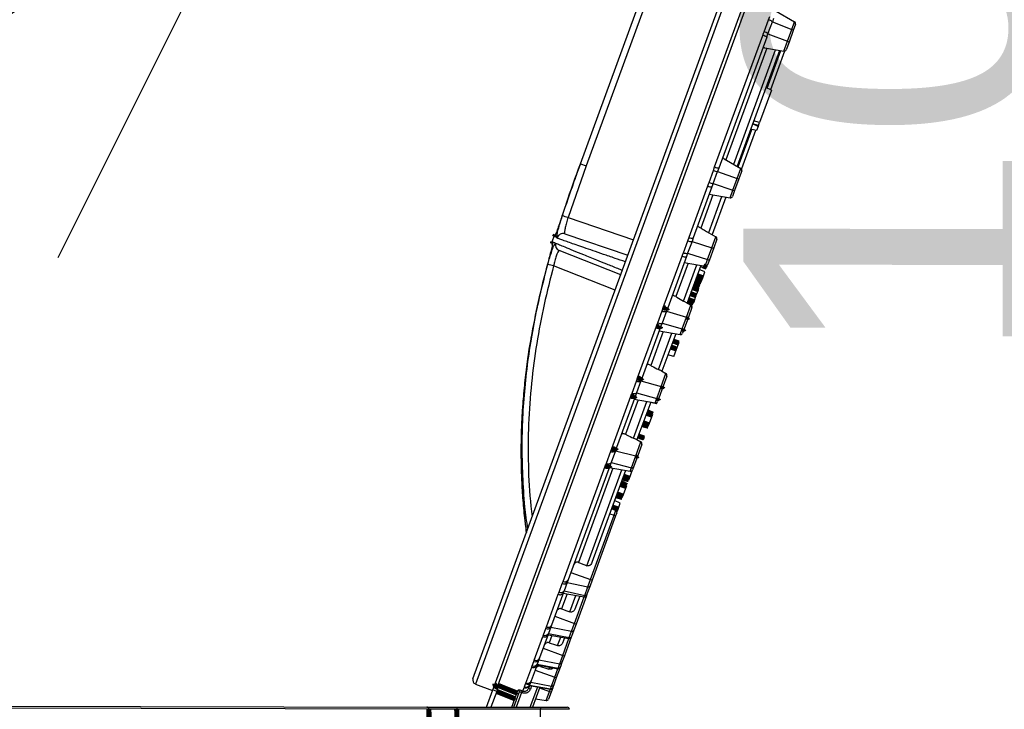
# Model space of a CAD drawing. Extents: x 0 to 361260, y 0 to 4201817.
# Tile 28 of 256: x 360337.9 to 360350.26, y 4194682.79 to 4194691.44. Entities that reach past the tile are written whole.
import ezdxf

# ---------------------------------------------------------------- set-up
doc = ezdxf.new("R2010")
doc.units = 0
doc.header["$LTSCALE"] = 0.5
doc.header["$MEASUREMENT"] = 0
doc.header["$PDMODE"] = 32
doc.header["$PDSIZE"] = 0.3
for name, pattern in [('K5LT32772', [0]), ('K5LT32773', [0]), ('K5LT_THIN', [0])]:
    doc.linetypes.add(name, pattern=pattern)
doc.layers.add('FORMAT', color=7, linetype='Continuous')
doc.layers.add("navro'z", color=7, linetype='Continuous')
doc.layers.add('СТРЕЧКА', color=5, linetype='Continuous', true_color=0x0000ff)
doc.styles.add('KDIMTEXTSTYLE', font='GOST_AU.SHX', dxfattribs={"width": 0.96, "oblique": 15, "height": 5})
doc.styles.add('style1', font='arial.ttf', dxfattribs={"height": 2.5})
doc.dimstyles.new('KDIMSTYLE (1.00)', dxfattribs={"dimtxt": 5, "dimasz": 1, "dimexe": 2, "dimexo": 0, "dimgap": 1, "dimtad": 1, "dimtxsty": 'KDIMTEXTSTYLE', "dimsah": 1, "dimcen": 0, "dimdle": 1, "dimadec": 0, "dimazin": 0, "dimtfac": 0.667, "dimtmove": 0, "dimatfit": 3, "dimfxl": 1, "dimtvp": 1, "dimtolj": 1, "dimtzin": 0, "dimarcsym": 0})

# ---------------------------------------------------------------- blocks, each defined once
blk = doc.blocks.new('KDIMARROW_01')
blk.add_hatch(color=0).paths.add_polyline_path([(-5, -0.658), (0, 0), (-5, 0.658), (-4.5, 0)])
at = {"color": 0, "linetype": 'K5LT_THIN', "lineweight": 18}
for p, q in [((-4.5, 0), (-5, 0.658)), ((-5, 0.658), (0, 0)), ((0, 0), (-5, -0.658)), ((-5, -0.658), (-4.5, 0))]:
    blk.add_line(p, q, dxfattribs=at)
at = {"layer": 'СТРЕЧКА', "color": 0, "linetype": 'K5LT_THIN', "lineweight": 18}
blk.add_line((0, 0), (-1, 0), dxfattribs=at)
blk = doc.blocks.new('*D476')
at = {"layer": 'Defpoints', "color": 0, "lineweight": 106, "transparency": 16777216}
for p in [(360349.121, 4194698.139), (360340.534, 4194692.788), (360327.058, 4194682.828), (360343.504, 4194682.797), (360343.504, 4194682.797)]:
    blk.add_point(p, dxfattribs=at)
at = {"layer": 'FORMAT', "color": 0, "lineweight": -2, "transparency": 16777216}
blk.add_arc((360343.504, 4194682.797), 10.423, 75.3923, 174.3938, dxfattribs=at)
for p, rotation in [((360347.087, 4194692.585), 342.6426751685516), ((360333.081, 4194682.817), 267.1434456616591)]:
    blk.add_blockref('KDIMARROW_01', p, dxfattribs=dict(at, rotation=rotation))
at = {"layer": 'FORMAT', "color": 7, "transparency": 16777216, "insert": (360335.969, 4194693.602), "char_height": 5, "attachment_point": 5, "rotation": 34.8931, "style": 'KDIMTEXTSTYLE'}
blk.add_mtext('\\A1;\\H3.5;\\W0.665;\\Q0;110°', dxfattribs=at)

msp = doc.modelspace()

# ---------------------------------------------------------------- linework, layer by layer
at = {"color": 7, "linetype": 'K5LT32772', "lineweight": 25, "transparency": 33554687}
for p, q in [((360343.589, 4194683.178), (360349.055, 4194698.108)), ((360343.872, 4194683.126), (360349.34, 4194698.061)), ((360344.938, 4194689.637), (360345.915, 4194692.305)), ((360345.986, 4194692.279), (360345.009, 4194689.611)), ((360347.299, 4194691.442), (360347.315, 4194691.486)), ((360347.396, 4194691.552), (360347.626, 4194691.418)), ((360347.244, 4194691.292), (360347.299, 4194691.442)), ((360347.292, 4194691.269), (360347.347, 4194691.418)), ((360347.363, 4194691.461), (360347.347, 4194691.418)), ((360347.347, 4194691.418), (360347.591, 4194691.322)), ((360347.591, 4194691.322), (360347.626, 4194691.418)), ((360347.638, 4194691.387), (360347.61, 4194691.311)), ((360346.623, 4194689.597), (360347.228, 4194691.248)), ((360347.276, 4194691.224), (360347.292, 4194691.269)), ((360347.292, 4194691.269), (360347.537, 4194691.174)), ((360347.537, 4194691.174), (360347.591, 4194691.322)), ((360347.61, 4194691.311), (360347.556, 4194691.164)), ((360347.276, 4194691.224), (360346.675, 4194689.584)), ((360347.491, 4194691.049), (360347.537, 4194691.174)), ((360347.556, 4194691.164), (360347.52, 4194691.066)), ((360347.276, 4194691.088), (360346.764, 4194689.688)), ((360346.862, 4194689.631), (360347.388, 4194691.068)), ((360347.435, 4194691.059), (360346.904, 4194689.607)), ((360347.253, 4194691.092), (360347.491, 4194691.049)), ((360347.5, 4194691.049), (360347.323, 4194690.566)), ((360347.335, 4194690.56), (360347.186, 4194690.154)), ((360347.335, 4194690.56), (360347.264, 4194690.593)), ((360347.173, 4194690.119), (360347.098, 4194690.14)), ((360347.173, 4194690.119), (360347.098, 4194690.14)), ((360347.168, 4194690.105), (360347.098, 4194690.138)), ((360347.186, 4194690.154), (360347.111, 4194690.174)), ((360347.173, 4194690.119), (360347.186, 4194690.154)), ((360347.137, 4194690.056), (360346.96, 4194689.573)), ((360347.149, 4194690.053), (360347.074, 4194690.073)), ((360347.168, 4194690.105), (360347.149, 4194690.053)), ((360347.161, 4194690.124), (360347.156, 4194690.11)), ((360347.172, 4194690.115), (360347.168, 4194690.105)), ((360344.938, 4194689.637), (360344.903, 4194689.542)), ((360344.938, 4194689.637), (360345.009, 4194689.611)), ((360346.743, 4194689.7), (360346.953, 4194689.579)), ((360345.009, 4194689.611), (360344.783, 4194688.962)), ((360346.553, 4194689.403), (360346.608, 4194689.552)), ((360346.605, 4194689.39), (360346.659, 4194689.539)), ((360346.608, 4194689.552), (360346.623, 4194689.597)), ((360346.675, 4194689.584), (360346.659, 4194689.539)), ((360346.659, 4194689.539), (360346.907, 4194689.454)), ((360346.907, 4194689.454), (360346.953, 4194689.579)), ((360346.964, 4194689.547), (360346.928, 4194689.449)), ((360346.605, 4194689.39), (360346.589, 4194689.347)), ((360346.605, 4194689.39), (360346.853, 4194689.306)), ((360346.853, 4194689.306), (360346.907, 4194689.454)), ((360346.928, 4194689.449), (360346.874, 4194689.302)), ((360346.301, 4194688.716), (360346.536, 4194689.359)), ((360346.589, 4194689.347), (360346.355, 4194688.708)), ((360346.818, 4194689.209), (360346.853, 4194689.306)), ((360346.874, 4194689.302), (360346.846, 4194689.226)), ((360346.602, 4194689.248), (360346.45, 4194688.831)), ((360346.548, 4194688.774), (360346.715, 4194689.228)), ((360346.555, 4194689.256), (360346.818, 4194689.209)), ((360346.762, 4194689.219), (360346.59, 4194688.75)), ((360346.521, 4194688.789), (360346.639, 4194688.721)), ((360344.604, 4194688.725), (360344.583, 4194688.667)), ((360344.62, 4194688.737), (360344.621, 4194688.737)), ((360344.743, 4194688.757), (360345.534, 4194688.491)), ((360346.231, 4194688.522), (360346.285, 4194688.672)), ((360346.339, 4194688.664), (360346.284, 4194688.515)), ((360346.285, 4194688.672), (360346.301, 4194688.716)), ((360346.355, 4194688.708), (360346.339, 4194688.664)), ((360346.339, 4194688.664), (360346.588, 4194688.584)), ((360346.588, 4194688.584), (360346.639, 4194688.721)), ((360346.65, 4194688.69), (360346.611, 4194688.582)), ((360345.444, 4194688.245), (360344.673, 4194688.551)), ((360346.534, 4194688.436), (360346.588, 4194688.584)), ((360346.611, 4194688.582), (360346.557, 4194688.434)), ((360345.978, 4194687.834), (360346.214, 4194688.48)), ((360346.269, 4194688.474), (360346.034, 4194687.832)), ((360346.242, 4194688.399), (360346.504, 4194688.352)), ((360346.284, 4194688.515), (360346.269, 4194688.474)), ((360346.284, 4194688.515), (360346.534, 4194688.436)), ((360346.504, 4194688.352), (360346.534, 4194688.436)), ((360346.557, 4194688.434), (360346.532, 4194688.369)), ((360346.289, 4194688.39), (360346.135, 4194687.971)), ((360346.234, 4194687.916), (360346.401, 4194688.37)), ((360346.448, 4194688.362), (360346.276, 4194687.892)), ((360346.5, 4194688.281), (360346.43, 4194688.313)), ((360346.516, 4194688.323), (360346.441, 4194688.343)), ((360346.473, 4194688.207), (360346.5, 4194688.281)), ((360346.516, 4194688.323), (360346.522, 4194688.341)), ((360346.522, 4194688.341), (360346.527, 4194688.354)), ((360346.527, 4194688.354), (360346.523, 4194688.356)), ((360346.527, 4194688.354), (360346.532, 4194688.369)), ((360346.451, 4194688.147), (360346.473, 4194688.207)), ((360346.396, 4194687.996), (360346.326, 4194688.029)), ((360346.396, 4194687.996), (360346.419, 4194688.057)), ((360346.419, 4194688.057), (360346.423, 4194688.071)), ((360346.445, 4194688.13), (360346.451, 4194688.147)), ((360346.258, 4194687.903), (360346.234, 4194687.916)), ((360346.258, 4194687.903), (360346.325, 4194687.864)), ((360346.384, 4194687.964), (360346.31, 4194687.985)), ((360346.357, 4194687.89), (360346.364, 4194687.907)), ((360346.364, 4194687.907), (360346.384, 4194687.964)), ((360346.384, 4194687.964), (360346.391, 4194687.982)), ((360346.391, 4194687.982), (360346.396, 4194687.996)), ((360345.908, 4194687.642), (360345.963, 4194687.792)), ((360345.963, 4194687.792), (360345.978, 4194687.834)), ((360346.018, 4194687.788), (360345.964, 4194687.639)), ((360346.034, 4194687.832), (360346.018, 4194687.788)), ((360346.018, 4194687.788), (360346.27, 4194687.713)), ((360346.27, 4194687.713), (360346.325, 4194687.864)), ((360346.336, 4194687.833), (360346.293, 4194687.714)), ((360346.342, 4194687.847), (360346.336, 4194687.85)), ((360346.338, 4194687.837), (360346.342, 4194687.847)), ((360346.216, 4194687.565), (360346.27, 4194687.713)), ((360346.293, 4194687.714), (360346.239, 4194687.567)), ((360345.655, 4194686.951), (360345.893, 4194687.601)), ((360345.949, 4194687.601), (360345.713, 4194686.955)), ((360345.975, 4194687.533), (360345.82, 4194687.109)), ((360345.928, 4194687.541), (360346.19, 4194687.495)), ((360345.964, 4194687.639), (360345.949, 4194687.601)), ((360345.964, 4194687.639), (360346.216, 4194687.565)), ((360346.19, 4194687.495), (360346.216, 4194687.565)), ((360346.239, 4194687.567), (360346.219, 4194687.511)), ((360345.92, 4194687.056), (360346.087, 4194687.513)), ((360346.134, 4194687.505), (360345.962, 4194687.035)), ((360346.178, 4194687.401), (360346.108, 4194687.434)), ((360346.112, 4194687.22), (360346.146, 4194687.313)), ((360346.146, 4194687.313), (360346.173, 4194687.388)), ((360346.173, 4194687.388), (360346.178, 4194687.401)), ((360346.112, 4194687.22), (360346.037, 4194687.24)), ((360345.956, 4194687.039), (360346.011, 4194687.007)), ((360345.641, 4194686.911), (360345.655, 4194686.951)), ((360345.713, 4194686.955), (360345.698, 4194686.913)), ((360345.951, 4194686.843), (360346.011, 4194687.007)), ((360346.022, 4194686.975), (360345.975, 4194686.847)), ((360345.586, 4194686.762), (360345.641, 4194686.911)), ((360345.698, 4194686.913), (360345.643, 4194686.764)), ((360345.698, 4194686.913), (360345.951, 4194686.843)), ((360345.897, 4194686.695), (360345.951, 4194686.843)), ((360345.975, 4194686.847), (360345.921, 4194686.699)), ((360345.331, 4194686.068), (360345.571, 4194686.723)), ((360345.63, 4194686.728), (360345.392, 4194686.077)), ((360345.661, 4194686.676), (360345.503, 4194686.244)), ((360345.614, 4194686.684), (360345.876, 4194686.637)), ((360345.643, 4194686.764), (360345.63, 4194686.728)), ((360345.643, 4194686.764), (360345.897, 4194686.695)), ((360345.876, 4194686.637), (360345.897, 4194686.695)), ((360345.921, 4194686.699), (360345.905, 4194686.654)), ((360345.604, 4194686.194), (360345.773, 4194686.656)), ((360345.82, 4194686.647), (360345.648, 4194686.178)), ((360345.894, 4194686.625), (360345.819, 4194686.645)), ((360345.894, 4194686.625), (360345.901, 4194686.643)), ((360345.901, 4194686.643), (360345.898, 4194686.644)), ((360345.901, 4194686.643), (360345.906, 4194686.656)), ((360345.798, 4194686.362), (360345.842, 4194686.482)), ((360345.842, 4194686.482), (360345.846, 4194686.495)), ((360345.792, 4194686.345), (360345.798, 4194686.362)), ((360345.647, 4194686.179), (360345.697, 4194686.149)), ((360345.731, 4194686.179), (360345.656, 4194686.199)), ((360345.742, 4194686.21), (360345.672, 4194686.243)), ((360345.731, 4194686.179), (360345.737, 4194686.196)), ((360345.737, 4194686.196), (360345.742, 4194686.21)), ((360345.318, 4194686.031), (360345.331, 4194686.068)), ((360345.392, 4194686.077), (360345.377, 4194686.037)), ((360345.633, 4194685.973), (360345.697, 4194686.149)), ((360345.709, 4194686.118), (360345.658, 4194685.979)), ((360345.264, 4194685.882), (360345.318, 4194686.031)), ((360345.377, 4194686.037), (360345.323, 4194685.889)), ((360345.377, 4194686.037), (360345.633, 4194685.973)), ((360345.578, 4194685.825), (360345.633, 4194685.973)), ((360345.658, 4194685.979), (360345.604, 4194685.832)), ((360344.72, 4194684.398), (360345.25, 4194685.846)), ((360345.311, 4194685.857), (360344.785, 4194684.419)), ((360345.347, 4194685.819), (360344.915, 4194684.637)), ((360345.3, 4194685.827), (360345.562, 4194685.78)), ((360345.323, 4194685.889), (360345.311, 4194685.857)), ((360345.323, 4194685.889), (360345.578, 4194685.825)), ((360345.562, 4194685.78), (360345.578, 4194685.825)), ((360345.604, 4194685.832), (360345.591, 4194685.797)), ((360345.019, 4194684.596), (360345.459, 4194685.799)), ((360345.506, 4194685.79), (360345.083, 4194684.635)), ((360345.546, 4194685.675), (360345.553, 4194685.693)), ((360345.553, 4194685.693), (360345.591, 4194685.797)), ((360345.471, 4194685.469), (360345.515, 4194685.589)), ((360345.515, 4194685.589), (360345.52, 4194685.602)), ((360345.465, 4194685.452), (360345.471, 4194685.469)), ((360345.334, 4194685.321), (360345.384, 4194685.292)), ((360345.438, 4194685.379), (360345.368, 4194685.412)), ((360345.411, 4194685.306), (360345.438, 4194685.379)), ((360345.065, 4194684.421), (360345.36, 4194685.229)), ((360345.38, 4194685.221), (360345.085, 4194684.414)), ((360345.308, 4194685.248), (360345.36, 4194685.229)), ((360345.36, 4194685.229), (360345.384, 4194685.292)), ((360345.36, 4194685.229), (360345.38, 4194685.221)), ((360345.395, 4194685.261), (360345.38, 4194685.221)), ((360345.397, 4194685.266), (360345.411, 4194685.306)), ((360344.819, 4194684.511), (360345.065, 4194684.421)), ((360344.671, 4194684.263), (360344.711, 4194684.371)), ((360344.711, 4194684.371), (360344.72, 4194684.398)), ((360344.773, 4194684.387), (360344.733, 4194684.279)), ((360344.785, 4194684.419), (360344.773, 4194684.387)), ((360344.773, 4194684.387), (360345.032, 4194684.332)), ((360344.993, 4194684.224), (360345.032, 4194684.332)), ((360345.059, 4194684.344), (360345.02, 4194684.237)), ((360345.032, 4194684.332), (360345.065, 4194684.421)), ((360345.085, 4194684.414), (360345.059, 4194684.344)), ((360345.085, 4194684.414), (360345.065, 4194684.421)), ((360344.512, 4194683.828), (360344.661, 4194684.237)), ((360344.726, 4194684.259), (360344.577, 4194683.852)), ((360344.723, 4194684.251), (360344.985, 4194684.204)), ((360344.726, 4194684.259), (360344.733, 4194684.279)), ((360344.733, 4194684.279), (360344.993, 4194684.224)), ((360344.929, 4194684.214), (360344.87, 4194684.051)), ((360345.014, 4194684.22), (360344.883, 4194683.864)), ((360345.02, 4194684.237), (360345.014, 4194684.22)), ((360344.617, 4194683.961), (360344.863, 4194683.871)), ((360344.504, 4194683.807), (360344.512, 4194683.828)), ((360344.567, 4194683.825), (360344.538, 4194683.746)), ((360344.577, 4194683.852), (360344.567, 4194683.825)), ((360344.567, 4194683.825), (360344.827, 4194683.773)), ((360344.827, 4194683.773), (360344.863, 4194683.871)), ((360344.883, 4194683.864), (360344.855, 4194683.787)), ((360344.863, 4194683.871), (360344.883, 4194683.864)), ((360344.359, 4194683.412), (360344.467, 4194683.707)), ((360344.533, 4194683.731), (360344.426, 4194683.439)), ((360344.475, 4194683.727), (360344.504, 4194683.807)), ((360344.532, 4194683.729), (360344.794, 4194683.682)), ((360344.533, 4194683.731), (360344.538, 4194683.746)), ((360344.538, 4194683.746), (360344.799, 4194683.694)), ((360344.799, 4194683.694), (360344.827, 4194683.773)), ((360344.826, 4194683.708), (360344.823, 4194683.698)), ((360344.855, 4194683.787), (360344.826, 4194683.708)), ((360344.738, 4194683.692), (360344.714, 4194683.626)), ((360344.823, 4194683.698), (360344.737, 4194683.464)), ((360344.471, 4194683.561), (360344.717, 4194683.471)), ((360344.679, 4194683.367), (360344.717, 4194683.471)), ((360344.737, 4194683.464), (360344.707, 4194683.382)), ((360344.717, 4194683.471), (360344.737, 4194683.464)), ((360344.394, 4194683.351), (360344.321, 4194683.153)), ((360344.333, 4194683.339), (360344.354, 4194683.396)), ((360344.354, 4194683.396), (360344.359, 4194683.412)), ((360344.394, 4194683.351), (360344.397, 4194683.36)), ((360344.394, 4194683.351), (360344.656, 4194683.304)), ((360344.418, 4194683.417), (360344.397, 4194683.36)), ((360344.397, 4194683.36), (360344.658, 4194683.311)), ((360344.426, 4194683.439), (360344.418, 4194683.417)), ((360344.418, 4194683.417), (360344.679, 4194683.367)), ((360344.658, 4194683.311), (360344.679, 4194683.367)), ((360344.707, 4194683.382), (360344.687, 4194683.326)), ((360344.254, 4194683.124), (360344.327, 4194683.324)), ((360344.37, 4194683.286), (360344.616, 4194683.196)), ((360344.685, 4194683.321), (360344.636, 4194683.188)), ((360344.687, 4194683.326), (360344.685, 4194683.321)), ((360343.62, 4194683.112), (360343.837, 4194683.031)), ((360343.84, 4194683.037), (360343.868, 4194683.114)), ((360343.868, 4194683.114), (360343.872, 4194683.126)), ((360344.237, 4194683.076), (360344.25, 4194683.113)), ((360344.25, 4194683.113), (360344.254, 4194683.124)), ((360344.3, 4194683.095), (360344.286, 4194683.056)), ((360344.3, 4194683.095), (360344.301, 4194683.099)), ((360344.3, 4194683.095), (360344.562, 4194683.048)), ((360344.315, 4194683.136), (360344.301, 4194683.099)), ((360344.301, 4194683.099), (360344.563, 4194683.051)), ((360344.321, 4194683.153), (360344.315, 4194683.136)), ((360344.315, 4194683.136), (360344.576, 4194683.087)), ((360344.563, 4194683.051), (360344.576, 4194683.087)), ((360344.576, 4194683.087), (360344.616, 4194683.196)), ((360344.605, 4194683.103), (360344.592, 4194683.067)), ((360344.636, 4194683.188), (360344.605, 4194683.103)), ((360344.616, 4194683.196), (360344.636, 4194683.188)), ((360343.761, 4194682.822), (360343.84, 4194683.037)), ((360343.888, 4194683.019), (360343.84, 4194683.037)), ((360343.904, 4194683.066), (360343.888, 4194683.019)), ((360344.104, 4194682.821), (360344.171, 4194683.006)), ((360344.115, 4194682.927), (360344.142, 4194682.999)), ((360344.142, 4194682.999), (360344.157, 4194683.038)), ((360344.198, 4194683.005), (360344.208, 4194683.028)), ((360344.208, 4194683.001), (360344.198, 4194683.005)), ((360344.208, 4194683.028), (360344.217, 4194683.024)), ((360344.208, 4194683.001), (360344.217, 4194683.024)), ((360344.217, 4194683.024), (360344.233, 4194683.067)), ((360344.31, 4194683.047), (360344.286, 4194683.056)), ((360344.429, 4194683.072), (360344.337, 4194682.821)), ((360344.425, 4194683.062), (360344.55, 4194683.016)), ((360344.51, 4194682.905), (360344.55, 4194683.016)), ((360344.57, 4194683.009), (360344.538, 4194682.921)), ((360344.55, 4194683.016), (360344.57, 4194683.009)), ((360344.591, 4194683.065), (360344.57, 4194683.009)), ((360344.592, 4194683.067), (360344.591, 4194683.065)), ((360327.083, 4194682.853), (360343.012, 4194682.823)), ((360344.139, 4194682.918), (360344.115, 4194682.927)), ((360344.376, 4194682.928), (360344.51, 4194682.905)), ((360343.037, 4194682.798), (360327.058, 4194682.828)), ((360343.012, 4194682.823), (360343.386, 4194682.823)), ((360343.386, 4194682.823), (360343.386, 4194682.797)), ((360343.386, 4194682.823), (360344.439, 4194682.821)), ((360344.439, 4194682.795), (360343.386, 4194682.797)), ((360344.439, 4194682.821), (360344.439, 4194682.795)), ((360344.439, 4194682.821), (360344.774, 4194682.82)), ((360344.457, 4194681.635), (360344.439, 4194682.795))]:
    msp.add_line(p, q, dxfattribs=at)
at = {"color": 8, "linetype": 'K5LT32773', "lineweight": 25, "true_color": 0x808080, "transparency": 33554687}
for p, q in [((360349.121, 4194698.139), (360343.62, 4194683.112)), ((360349.381, 4194698.065), (360343.901, 4194683.096)), ((360347.28, 4194690.586), (360347.453, 4194691.056)), ((360347.114, 4194690.13), (360347.115, 4194690.135)), ((360346.919, 4194689.598), (360347.091, 4194690.069)), ((360344.783, 4194688.962), (360345.605, 4194688.685)), ((360344.617, 4194688.729), (360344.612, 4194688.719)), ((360345.373, 4194688.052), (360344.602, 4194688.357)), ((360344.77, 4194684.242), (360344.702, 4194684.055)), ((360344.807, 4194684.016), (360344.882, 4194684.222)), ((360344.863, 4194683.871), (360344.985, 4194684.204)), ((360344.985, 4194684.204), (360344.993, 4194684.224)), ((360344.579, 4194683.72), (360344.546, 4194683.63)), ((360344.652, 4194683.593), (360344.691, 4194683.7)), ((360344.717, 4194683.471), (360344.794, 4194683.682)), ((360344.794, 4194683.682), (360344.799, 4194683.694)), ((360344.441, 4194683.343), (360344.437, 4194683.333)), ((360344.544, 4194683.299), (360344.553, 4194683.323)), ((360344.616, 4194683.196), (360344.656, 4194683.304)), ((360344.656, 4194683.304), (360344.658, 4194683.311)), ((360344.326, 4194683.091), (360344.31, 4194683.047)), ((360343.888, 4194683.019), (360343.816, 4194682.822)), ((360344.198, 4194683.005), (360344.131, 4194682.821)), ((360344.309, 4194682.821), (360344.403, 4194683.077)), ((360344.55, 4194683.016), (360344.562, 4194683.048)), ((360344.562, 4194683.048), (360344.563, 4194683.051)), ((360344.076, 4194682.821), (360344.115, 4194682.927))]:
    msp.add_line(p, q, dxfattribs=at)
at = {"color": 8, "linetype": 'K5LT32773', "true_color": 0x808080, "transparency": 33554687, "const_width": 0.0644}
for points in [[(360344.624, 4194688.743), (360344.618, 4194688.733), (360344.612, 4194688.719)], [(360344.592, 4194688.66), (360344.589, 4194688.646), (360344.589, 4194688.639)]]:
    msp.add_lwpolyline(points, dxfattribs=at)
at = {"color": 7, "linetype": 'K5LT32772', "transparency": 33554687, "const_width": 0.0644}
for points in [[(360346.522, 4194688.341), (360346.509, 4194688.345), (360346.483, 4194688.355), (360346.479, 4194688.357)], [(360346.445, 4194688.13), (360346.427, 4194688.134), (360346.399, 4194688.142), (360346.37, 4194688.15)], [(360346.451, 4194688.147), (360346.434, 4194688.154), (360346.406, 4194688.164), (360346.379, 4194688.174)], [(360346.473, 4194688.207), (360346.441, 4194688.219), (360346.401, 4194688.234)], [(360346.391, 4194687.982), (360346.377, 4194687.987), (360346.348, 4194687.998), (360346.318, 4194688.009)], [(360346.419, 4194688.057), (360346.401, 4194688.064), (360346.374, 4194688.074), (360346.346, 4194688.084)], [(360346.423, 4194688.071), (360346.408, 4194688.078), (360346.38, 4194688.091), (360346.353, 4194688.103)], [(360346.357, 4194687.89), (360346.342, 4194687.894), (360346.312, 4194687.902), (360346.282, 4194687.91)], [(360346.364, 4194687.907), (360346.349, 4194687.912), (360346.32, 4194687.923), (360346.291, 4194687.934)], [(360346.034, 4194687.832), (360346.032, 4194687.829), (360346.028, 4194687.827), (360346.022, 4194687.826), (360346.015, 4194687.825), (360346.007, 4194687.826), (360345.997, 4194687.828), (360345.988, 4194687.83), (360345.978, 4194687.834)], [(360346.293, 4194687.714), (360346.292, 4194687.713), (360346.29, 4194687.712), (360346.288, 4194687.711), (360346.285, 4194687.711), (360346.282, 4194687.711), (360346.278, 4194687.711), (360346.274, 4194687.712), (360346.27, 4194687.713)], [(360345.949, 4194687.601), (360345.947, 4194687.597), (360345.943, 4194687.595), (360345.937, 4194687.594), (360345.93, 4194687.593), (360345.921, 4194687.594), (360345.912, 4194687.595), (360345.902, 4194687.598), (360345.893, 4194687.601)], [(360346.239, 4194687.567), (360346.238, 4194687.565), (360346.236, 4194687.564), (360346.234, 4194687.564), (360346.231, 4194687.563), (360346.228, 4194687.563), (360346.224, 4194687.563), (360346.22, 4194687.564), (360346.216, 4194687.565)], [(360346.173, 4194687.388), (360346.158, 4194687.393), (360346.129, 4194687.404), (360346.101, 4194687.414)], [(360346.146, 4194687.313), (360346.11, 4194687.326), (360346.073, 4194687.339)], [(360345.713, 4194686.955), (360345.71, 4194686.951), (360345.706, 4194686.948), (360345.7, 4194686.946), (360345.692, 4194686.944), (360345.684, 4194686.944), (360345.674, 4194686.946), (360345.665, 4194686.948), (360345.655, 4194686.951)], [(360345.975, 4194686.847), (360345.974, 4194686.845), (360345.972, 4194686.843), (360345.97, 4194686.842), (360345.967, 4194686.842), (360345.964, 4194686.841), (360345.96, 4194686.841), (360345.956, 4194686.842), (360345.951, 4194686.843)], [(360345.63, 4194686.728), (360345.627, 4194686.724), (360345.623, 4194686.721), (360345.617, 4194686.718), (360345.609, 4194686.717), (360345.6, 4194686.717), (360345.591, 4194686.718), (360345.581, 4194686.72), (360345.571, 4194686.723)], [(360345.921, 4194686.699), (360345.92, 4194686.697), (360345.918, 4194686.696), (360345.916, 4194686.695), (360345.913, 4194686.694), (360345.909, 4194686.693), (360345.906, 4194686.693), (360345.901, 4194686.694), (360345.897, 4194686.695)], [(360345.846, 4194686.495), (360345.83, 4194686.503), (360345.803, 4194686.515), (360345.776, 4194686.528)], [(360345.798, 4194686.362), (360345.783, 4194686.368), (360345.754, 4194686.378), (360345.725, 4194686.389)], [(360345.842, 4194686.482), (360345.824, 4194686.488), (360345.797, 4194686.498), (360345.769, 4194686.508)], [(360345.792, 4194686.345), (360345.776, 4194686.349), (360345.746, 4194686.357), (360345.717, 4194686.365)], [(360345.737, 4194686.196), (360345.723, 4194686.202), (360345.694, 4194686.212), (360345.665, 4194686.223)], [(360345.392, 4194686.077), (360345.389, 4194686.072), (360345.384, 4194686.068), (360345.377, 4194686.064), (360345.37, 4194686.063), (360345.361, 4194686.062), (360345.351, 4194686.062), (360345.341, 4194686.064), (360345.331, 4194686.068)], [(360345.658, 4194685.979), (360345.656, 4194685.977), (360345.654, 4194685.975), (360345.652, 4194685.973), (360345.649, 4194685.972), (360345.645, 4194685.972), (360345.641, 4194685.971), (360345.637, 4194685.972), (360345.633, 4194685.973)], [(360345.311, 4194685.857), (360345.308, 4194685.852), (360345.303, 4194685.847), (360345.297, 4194685.844), (360345.289, 4194685.841), (360345.28, 4194685.841), (360345.27, 4194685.841), (360345.26, 4194685.843), (360345.25, 4194685.846)], [(360345.546, 4194685.675), (360345.531, 4194685.679), (360345.501, 4194685.687), (360345.471, 4194685.695)], [(360345.553, 4194685.693), (360345.538, 4194685.698), (360345.509, 4194685.708), (360345.48, 4194685.719)], [(360345.515, 4194685.589), (360345.497, 4194685.595), (360345.47, 4194685.605), (360345.442, 4194685.615)], [(360345.52, 4194685.602), (360345.503, 4194685.61), (360345.476, 4194685.622), (360345.449, 4194685.635)], [(360345.465, 4194685.452), (360345.449, 4194685.456), (360345.42, 4194685.464), (360345.39, 4194685.472)], [(360345.471, 4194685.469), (360345.456, 4194685.475), (360345.427, 4194685.485), (360345.398, 4194685.496)], [(360345.411, 4194685.306), (360345.38, 4194685.317), (360345.339, 4194685.332)], [(360343.904, 4194683.066), (360343.895, 4194683.07), (360343.887, 4194683.075), (360343.879, 4194683.081), (360343.874, 4194683.088), (360343.87, 4194683.094), (360343.867, 4194683.101), (360343.867, 4194683.108), (360343.868, 4194683.114)], [(360343.901, 4194683.096), (360344.01, 4194683.052), (360344.142, 4194682.999)], [(360344.115, 4194682.927), (360344.089, 4194682.938), (360343.888, 4194683.019)], [(360343.051, 4194681.638), (360343.042, 4194682.359), (360343.037, 4194682.798)], [(360343.386, 4194682.797), (360343.393, 4194682.234), (360343.4, 4194681.638)]]:
    msp.add_lwpolyline(points, dxfattribs=at)
at = {"color": 7, "linetype": 'K5LT32772', "lineweight": 25, "transparency": 33554687}
for centre, radius, start, end in [((360347.263, 4194691.311), 0.136, 52.0444, 74.6831), ((360347.613, 4194691.396), 0.0258, 339.8931, 59.8931), ((360347.197, 4194691.124), 0.128, 51.7774, 75.9416), ((360347.201, 4194691.141), 0.157, 54.5927, 74.0381), ((360347.582, 4194691.283), 0.0398, 45.0009, 76.4848), ((360347.525, 4194691.13), 0.0456, 48.4457, 75.6897), ((360347.496, 4194691.075), 0.0258, 259.8931, 339.8931), ((360346.672, 4194689.696), 0.157, 245.748, 265.1934), ((360346.68, 4194689.712), 0.128, 243.8445, 268.0088), ((360346.94, 4194689.556), 0.0258, 339.8931, 59.8931), ((360346.61, 4194689.526), 0.136, 245.103, 267.7417), ((360346.927, 4194689.495), 0.0456, 244.0965, 271.3404), ((360346.584, 4194689.449), 0.102, 242.3339, 272.9606), ((360346.871, 4194689.341), 0.0398, 243.3013, 274.7852), ((360346.822, 4194689.235), 0.0258, 259.8931, 339.8931), ((360338.002, 4194668.208), 21.833, 71.9063, 72.1038), ((360344.656, 4194688.641), 0.0773, 159.8931, 200.6423), ((360344.677, 4194688.698), 0.0773, 129.2238, 159.8931), ((360344.719, 4194688.684), 0.0772, 71.4983, 164.1406), ((360346.324, 4194688.747), 0.0847, 242.4385, 279.58), ((360346.336, 4194688.775), 0.0695, 239.0748, 285.3635), ((360346.626, 4194688.699), 0.0258, 339.8931, 59.8931), ((360344.701, 4194688.622), 0.0771, 164.2014, 248.2996), ((360346.268, 4194688.593), 0.0794, 242.0069, 281.8588), ((360346.601, 4194688.607), 0.0265, 240.6859, 290.0144), ((360346.248, 4194688.533), 0.0635, 238.2082, 289.514), ((360346.547, 4194688.458), 0.0252, 240.4185, 292.7826), ((360342.034, 4194678.925), 9.775, 74.7707, 75.2107), ((360346.508, 4194688.377), 0.0258, 259.8931, 339.8931), ((360345.994, 4194687.847), 0.0633, 240.502, 292.1894), ((360346.312, 4194687.842), 0.0258, 339.8931, 59.8931), ((360345.939, 4194687.695), 0.0612, 240.3161, 294.1375), ((360346.194, 4194687.52), 0.0258, 259.8931, 339.8931), ((360345.998, 4194686.984), 0.0258, 339.8931, 59.8931), ((360345.668, 4194686.959), 0.0545, 239.9593, 302.8499), ((360345.613, 4194686.808), 0.0536, 239.99, 304.4755), ((360345.881, 4194686.663), 0.0258, 259.8931, 339.8931), ((360345.684, 4194686.127), 0.0258, 339.8931, 59.8931), ((360345.343, 4194686.075), 0.0507, 240.5684, 311.7017), ((360345.288, 4194685.925), 0.0503, 240.764, 313.0442), ((360345.587, 4194685.843), 0.0206, 246.0062, 325.0919), ((360345.567, 4194685.806), 0.0258, 259.8931, 339.8931), ((360345.371, 4194685.27), 0.0258, 339.8931, 59.8931), ((360344.733, 4194684.416), 0.0495, 243.7876, 324.3749), ((360344.742, 4194684.441), 0.0477, 242.5513, 332.5157), ((360345.039, 4194684.353), 0.0226, 252.9187, 334.2896), ((360344.683, 4194684.28), 0.048, 243.0924, 333.4397), ((360344.693, 4194684.307), 0.0495, 244.06, 325.0527), ((360344.99, 4194684.229), 0.0258, 259.8931, 339.8931), ((360344.999, 4194684.246), 0.0228, 253.4325, 334.7938), ((360344.525, 4194683.852), 0.05, 245.2589, 327.7307), ((360344.533, 4194683.872), 0.0489, 244.5039, 335.6249), ((360344.488, 4194683.751), 0.0492, 244.9315, 336.2318), ((360344.496, 4194683.772), 0.0501, 245.4763, 328.1719), ((360344.804, 4194683.718), 0.0239, 255.9643, 337.0417), ((360344.833, 4194683.796), 0.0237, 255.5889, 336.7312), ((360344.799, 4194683.707), 0.0258, 259.8931, 339.8931), ((360344.347, 4194683.37), 0.0502, 246.2915, 338.0207), ((360344.353, 4194683.386), 0.0507, 246.5602, 330.2086), ((360344.374, 4194683.442), 0.0506, 246.3994, 329.922), ((360344.38, 4194683.458), 0.05, 245.9763, 337.6239), ((360344.684, 4194683.391), 0.0246, 257.5135, 338.2486), ((360344.66, 4194683.33), 0.0258, 259.8931, 339.8931), ((360344.664, 4194683.335), 0.0247, 257.7767, 338.4424), ((360343.638, 4194683.161), 0.0515, 159.8931, 249.3931), ((360343.921, 4194683.144), 0.0518, 200.3714, 247.9996), ((360344.252, 4194683.114), 0.051, 247.2173, 339.1308), ((360344.257, 4194683.124), 0.0512, 247.3164, 331.4938), ((360344.27, 4194683.16), 0.0511, 247.2105, 331.3196), ((360344.274, 4194683.171), 0.0508, 247.0096, 338.8887), ((360344.581, 4194683.112), 0.0252, 258.8231, 339.1828), ((360344.133, 4194682.975), 0.0256, 340.2449, 68.274), ((360344.147, 4194683.014), 0.0255, 340.3933, 68.4318), ((360344.567, 4194683.074), 0.0258, 259.8931, 339.8931), ((360344.568, 4194683.076), 0.0253, 258.991, 339.2974), ((360344.514, 4194682.93), 0.0258, 259.8931, 339.8931), ((360343.011, 4194682.798), 0.0254, 359.9828, 88.9963), ((360344.774, 4194682.794), 0.0258, 0.8931, 89.8931)]:
    msp.add_arc(centre, radius, start, end, dxfattribs=at)
for centre, major_axis, ratio, start_param, end_param in [((360353.793, 4194687.908), (38.168, -13.973), 0.153091, 4.533994, 4.536795), ((360347.343, 4194690.27), (41.368, -15.144), 0.153091, 4.704579, 4.707123), ((360340.893, 4194692.631), (44.568, -16.316), 0.153091, -1.432892, -1.430507), ((360334.443, 4194694.992), (47.768, -17.487), 0.153091, -1.304375, -1.30209), ((360344.439, 4194682.795), (0.361, 0), 0.001246, 0.00002, 1.570512)]:
    msp.add_ellipse(centre, major_axis=major_axis, ratio=ratio, start_param=start_param, end_param=end_param, dxfattribs=at)
for points, knots in [([(360347.228, 4194691.248), (360347.231, 4194691.257), (360347.237, 4194691.272), (360347.242, 4194691.286), (360347.244, 4194691.292)], [0, 0, 0, 0, 0.603131, 1, 1, 1, 1]), ([(360347.231, 4194691.101), (360347.231, 4194691.1), (360347.231, 4194691.098), (360347.238, 4194691.095), (360347.246, 4194691.093), (360347.252, 4194691.092), (360347.253, 4194691.092)], [0, 0, 0, 0, 0.302839, 0.605603, 0.912718, 1, 1, 1, 1]), ([(360344.711, 4194688.985), (360344.727, 4194689.034), (360344.799, 4194689.252), (360344.878, 4194689.469), (360344.938, 4194689.637)], [0, 0, 0, 0, 0.223963, 1, 1, 1, 1]), ([(360346.743, 4194689.7), (360346.74, 4194689.702), (360346.732, 4194689.706), (360346.723, 4194689.71), (360346.721, 4194689.708), (360346.72, 4194689.707)], [0, 0, 0, 0, 0.328337, 0.657396, 1, 1, 1, 1]), ([(360344.903, 4194689.542), (360344.886, 4194689.494), (360344.819, 4194689.309), (360344.756, 4194689.123), (360344.709, 4194688.986)], [0, 0, 0, 0, 0.262535, 1, 1, 1, 1]), ([(360346.536, 4194689.359), (360346.54, 4194689.368), (360346.545, 4194689.382), (360346.551, 4194689.397), (360346.553, 4194689.403)], [0, 0, 0, 0, 0.603131, 1, 1, 1, 1]), ([(360344.709, 4194688.986), (360344.703, 4194688.966), (360344.686, 4194688.916), (360344.66, 4194688.84), (360344.636, 4194688.773), (360344.621, 4194688.734), (360344.618, 4194688.73), (360344.617, 4194688.729)], [0, 0, 0, 0, 0.164425, 0.414572, 0.664465, 0.914513, 1, 1, 1, 1]), ([(360344.645, 4194688.705), (360344.643, 4194688.707), (360344.64, 4194688.712), (360344.645, 4194688.748), (360344.659, 4194688.811), (360344.682, 4194688.893), (360344.702, 4194688.954), (360344.711, 4194688.985)], [0, 0, 0, 0, 0.144144, 0.359303, 0.573459, 0.787009, 1, 1, 1, 1]), ([(360344.783, 4194688.962), (360344.776, 4194688.94), (360344.762, 4194688.895), (360344.747, 4194688.835), (360344.739, 4194688.789), (360344.738, 4194688.763), (360344.742, 4194688.759), (360344.743, 4194688.757)], [0, 0, 0, 0, 0.212869, 0.425976, 0.639878, 0.855333, 1, 1, 1, 1]), ([(360346.45, 4194688.831), (360346.445, 4194688.833), (360346.434, 4194688.839), (360346.421, 4194688.846), (360346.411, 4194688.848), (360346.406, 4194688.847), (360346.405, 4194688.844), (360346.404, 4194688.843)], [0, 0, 0, 0, 0.233757, 0.467529, 0.698802, 0.914629, 1, 1, 1, 1]), ([(360346.45, 4194688.831), (360346.455, 4194688.828), (360346.479, 4194688.814), (360346.503, 4194688.8), (360346.521, 4194688.789)], [0, 0, 0, 0, 0.213588, 1, 1, 1, 1]), ([(360344.591, 4194688.645), (360344.59, 4194688.637), (360344.586, 4194688.618), (360344.571, 4194688.556), (360344.55, 4194688.473), (360344.534, 4194688.41), (360344.525, 4194688.379)], [0, 0, 0, 0, 0.205826, 0.470328, 0.735422, 1, 1, 1, 1]), ([(360344.583, 4194688.667), (360344.583, 4194688.667), (360344.583, 4194688.666), (360344.588, 4194688.663), (360344.592, 4194688.66)], [0, 0, 0, 0, 0.223962, 1, 1, 1, 1]), ([(360344.612, 4194688.719), (360344.61, 4194688.72), (360344.605, 4194688.723), (360344.605, 4194688.724), (360344.604, 4194688.725)], [0, 0, 0, 0, 0.262536, 1, 1, 1, 1]), ([(360344.53, 4194688.377), (360344.535, 4194688.398), (360344.55, 4194688.45), (360344.574, 4194688.526), (360344.598, 4194688.593), (360344.617, 4194688.638), (360344.624, 4194688.641), (360344.627, 4194688.643)], [0, 0, 0, 0, 0.148666, 0.360594, 0.572678, 0.7861, 1, 1, 1, 1]), ([(360344.673, 4194688.551), (360344.67, 4194688.55), (360344.663, 4194688.547), (360344.648, 4194688.515), (360344.631, 4194688.467), (360344.615, 4194688.411), (360344.606, 4194688.373), (360344.602, 4194688.357)], [0, 0, 0, 0, 0.213943, 0.427332, 0.639383, 0.851286, 1, 1, 1, 1]), ([(360346.214, 4194688.48), (360346.218, 4194688.488), (360346.223, 4194688.502), (360346.228, 4194688.517), (360346.231, 4194688.522)], [0, 0, 0, 0, 0.603131, 1, 1, 1, 1]), ([(360344.525, 4194688.379), (360344.484, 4194688.223), (360344.404, 4194687.916), (360344.346, 4194687.604), (360344.317, 4194687.45)], [0, 0, 0, 0, 0.505583, 1, 1, 1, 1]), ([(360346.135, 4194687.971), (360346.13, 4194687.974), (360346.119, 4194687.979), (360346.106, 4194687.984), (360346.095, 4194687.985), (360346.089, 4194687.982), (360346.088, 4194687.979), (360346.088, 4194687.978)], [0, 0, 0, 0, 0.233757, 0.467529, 0.698802, 0.914629, 1, 1, 1, 1]), ([(360346.135, 4194687.971), (360346.14, 4194687.968), (360346.173, 4194687.95), (360346.206, 4194687.931), (360346.234, 4194687.916)], [0, 0, 0, 0, 0.154874, 1, 1, 1, 1]), ([(360345.893, 4194687.601), (360345.896, 4194687.609), (360345.901, 4194687.623), (360345.906, 4194687.637), (360345.908, 4194687.642)], [0, 0, 0, 0, 0.603131, 1, 1, 1, 1]), ([(360344.31, 4194687.408), (360344.306, 4194687.38), (360344.285, 4194687.263), (360344.257, 4194687.056), (360344.227, 4194686.79), (360344.206, 4194686.529), (360344.194, 4194686.271), (360344.191, 4194686.016), (360344.195, 4194685.762), (360344.208, 4194685.509), (360344.228, 4194685.257), (360344.249, 4194685.09), (360344.259, 4194685.007)], [0, 0, 0, 0, 0.035303, 0.148227, 0.259167, 0.36813, 0.475143, 0.580477, 0.685697, 0.790958, 0.896002, 1, 1, 1, 1]), ([(360345.82, 4194687.109), (360345.814, 4194687.112), (360345.804, 4194687.117), (360345.789, 4194687.12), (360345.778, 4194687.12), (360345.772, 4194687.115), (360345.77, 4194687.111), (360345.77, 4194687.11)], [0, 0, 0, 0, 0.233757, 0.467529, 0.698802, 0.914629, 1, 1, 1, 1]), ([(360345.82, 4194687.109), (360345.825, 4194687.106), (360345.858, 4194687.089), (360345.891, 4194687.071), (360345.92, 4194687.056)], [0, 0, 0, 0, 0.154874, 1, 1, 1, 1]), ([(360345.956, 4194687.039), (360345.953, 4194687.04), (360345.947, 4194687.043), (360345.933, 4194687.049), (360345.923, 4194687.054), (360345.92, 4194687.056)], [0, 0, 0, 0, 0.368437, 0.737544, 1, 1, 1, 1]), ([(360345.571, 4194686.723), (360345.574, 4194686.731), (360345.579, 4194686.744), (360345.584, 4194686.757), (360345.586, 4194686.762)], [0, 0, 0, 0, 0.603131, 1, 1, 1, 1]), ([(360345.503, 4194686.244), (360345.498, 4194686.246), (360345.487, 4194686.251), (360345.472, 4194686.253), (360345.46, 4194686.251), (360345.454, 4194686.245), (360345.451, 4194686.24), (360345.451, 4194686.239)], [0, 0, 0, 0, 0.233757, 0.467529, 0.698802, 0.914629, 1, 1, 1, 1]), ([(360345.503, 4194686.244), (360345.508, 4194686.242), (360345.542, 4194686.225), (360345.575, 4194686.208), (360345.604, 4194686.194)], [0, 0, 0, 0, 0.154874, 1, 1, 1, 1]), ([(360345.647, 4194686.179), (360345.645, 4194686.179), (360345.642, 4194686.18), (360345.629, 4194686.184), (360345.615, 4194686.188), (360345.607, 4194686.192), (360345.604, 4194686.194)], [0, 0, 0, 0, 0.297881, 0.596963, 0.86783, 1, 1, 1, 1]), ([(360345.25, 4194685.846), (360345.253, 4194685.853), (360345.258, 4194685.865), (360345.262, 4194685.877), (360345.264, 4194685.882)], [0, 0, 0, 0, 0.603131, 1, 1, 1, 1]), ([(360344.915, 4194684.637), (360344.91, 4194684.639), (360344.902, 4194684.641), (360344.888, 4194684.639), (360344.873, 4194684.632), (360344.86, 4194684.618), (360344.854, 4194684.605), (360344.85, 4194684.598)], [0, 0, 0, 0, 0.163338, 0.326594, 0.492675, 0.728324, 1, 1, 1, 1]), ([(360345.083, 4194684.635), (360345.08, 4194684.627), (360345.073, 4194684.613), (360345.058, 4194684.6), (360345.043, 4194684.593), (360345.029, 4194684.593), (360345.022, 4194684.595), (360345.019, 4194684.596)], [0, 0, 0, 0, 0.310343, 0.532268, 0.714916, 0.898467, 1, 1, 1, 1]), ([(360344.661, 4194684.237), (360344.663, 4194684.243), (360344.667, 4194684.251), (360344.67, 4194684.26), (360344.671, 4194684.263)], [0, 0, 0, 0, 0.603131, 1, 1, 1, 1]), ([(360344.702, 4194684.055), (360344.697, 4194684.056), (360344.687, 4194684.059), (360344.672, 4194684.056), (360344.658, 4194684.049), (360344.646, 4194684.037), (360344.641, 4194684.026), (360344.639, 4194684.02)], [0, 0, 0, 0, 0.185647, 0.37131, 0.558331, 0.762994, 1, 1, 1, 1]), ([(360344.87, 4194684.051), (360344.867, 4194684.045), (360344.861, 4194684.032), (360344.845, 4194684.019), (360344.827, 4194684.013), (360344.814, 4194684.014), (360344.808, 4194684.016), (360344.807, 4194684.016)], [0, 0, 0, 0, 0.26114, 0.523624, 0.75088, 0.945638, 1, 1, 1, 1]), ([(360344.467, 4194683.707), (360344.469, 4194683.711), (360344.471, 4194683.717), (360344.474, 4194683.724), (360344.475, 4194683.727)], [0, 0, 0, 0, 0.603131, 1, 1, 1, 1]), ([(360344.546, 4194683.63), (360344.541, 4194683.631), (360344.53, 4194683.633), (360344.515, 4194683.63), (360344.501, 4194683.622), (360344.49, 4194683.611), (360344.486, 4194683.601), (360344.484, 4194683.597)], [0, 0, 0, 0, 0.202921, 0.405939, 0.608204, 0.820107, 1, 1, 1, 1]), ([(360344.714, 4194683.626), (360344.711, 4194683.62), (360344.706, 4194683.609), (360344.692, 4194683.597), (360344.675, 4194683.591), (360344.661, 4194683.591), (360344.654, 4194683.593), (360344.652, 4194683.593)], [0, 0, 0, 0, 0.240677, 0.482054, 0.705758, 0.912434, 1, 1, 1, 1]), ([(360344.327, 4194683.324), (360344.328, 4194683.327), (360344.33, 4194683.332), (360344.332, 4194683.337), (360344.333, 4194683.339)], [0, 0, 0, 0, 0.603131, 1, 1, 1, 1]), ([(360344.437, 4194683.333), (360344.432, 4194683.334), (360344.421, 4194683.336), (360344.405, 4194683.333), (360344.39, 4194683.324), (360344.381, 4194683.313), (360344.377, 4194683.305), (360344.375, 4194683.301)], [0, 0, 0, 0, 0.215891, 0.431928, 0.645435, 0.862034, 1, 1, 1, 1]), ([(360344.597, 4194683.315), (360344.593, 4194683.311), (360344.585, 4194683.303), (360344.568, 4194683.297), (360344.554, 4194683.296), (360344.547, 4194683.298), (360344.544, 4194683.299)], [0, 0, 0, 0, 0.291801, 0.5817, 0.862606, 1, 1, 1, 1]), ([(360343.901, 4194683.096), (360343.901, 4194683.096), (360343.901, 4194683.095), (360343.902, 4194683.093), (360343.904, 4194683.085), (360343.907, 4194683.076), (360343.904, 4194683.068), (360343.904, 4194683.066)], [0, 0, 0, 0, 0.001306, 0.318993, 0.395008, 0.867744, 1, 1, 1, 1]), ([(360344.157, 4194683.038), (360344.157, 4194683.039), (360344.158, 4194683.04), (360344.166, 4194683.041), (360344.177, 4194683.039), (360344.192, 4194683.034), (360344.203, 4194683.03), (360344.208, 4194683.028)], [0, 0, 0, 0, 0.157568, 0.370874, 0.581028, 0.790433, 1, 1, 1, 1]), ([(360344.198, 4194683.005), (360344.196, 4194683.006), (360344.19, 4194683.008), (360344.183, 4194683.01), (360344.177, 4194683.01), (360344.173, 4194683.008), (360344.172, 4194683.007), (360344.171, 4194683.006)], [0, 0, 0, 0, 0.204783, 0.410751, 0.620831, 0.837899, 1, 1, 1, 1]), ([(360344.31, 4194683.047), (360344.307, 4194683.041), (360344.3, 4194683.026), (360344.282, 4194683.009), (360344.259, 4194682.997), (360344.233, 4194682.994), (360344.216, 4194682.999), (360344.208, 4194683.001)], [0, 0, 0, 0, 0.17393, 0.383994, 0.590363, 0.795155, 1, 1, 1, 1]), ([(360344.217, 4194683.024), (360344.223, 4194683.023), (360344.234, 4194683.02), (360344.251, 4194683.022), (360344.267, 4194683.03), (360344.279, 4194683.042), (360344.284, 4194683.052), (360344.286, 4194683.056)], [0, 0, 0, 0, 0.202548, 0.405937, 0.612399, 0.824063, 1, 1, 1, 1]), ([(360344.233, 4194683.067), (360344.234, 4194683.069), (360344.235, 4194683.072), (360344.236, 4194683.075), (360344.237, 4194683.076)], [0, 0, 0, 0, 0.603131, 1, 1, 1, 1]), ([(360343.386, 4194682.797), (360343.366, 4194682.797), (360343.327, 4194682.798), (360343.289, 4194682.798), (360343.251, 4194682.798), (360343.233, 4194682.798), (360343.198, 4194682.798), (360343.181, 4194682.798), (360343.158, 4194682.798), (360343.15, 4194682.798), (360343.135, 4194682.798), (360343.128, 4194682.798), (360343.108, 4194682.798), (360343.096, 4194682.798), (360343.08, 4194682.798), (360343.074, 4194682.798), (360343.065, 4194682.798), (360343.06, 4194682.798), (360343.048, 4194682.798), (360343.042, 4194682.798), (360343.037, 4194682.798)], [0, 0, 0, 0, 0.125, 0.25, 0.25, 0.375, 0.375, 0.5, 0.5, 0.5625, 0.5625, 0.625, 0.625, 0.75, 0.75, 0.8125, 0.8125, 0.875, 0.875, 1, 1, 1, 1])]:
    msp.add_open_spline(points, degree=3, knots=knots, dxfattribs=at)
at = {"color": 8, "linetype": 'K5LT32773', "lineweight": 25, "true_color": 0x808080, "transparency": 33554687}
for points, knots in [([(360344.592, 4194688.66), (360344.593, 4194688.659), (360344.594, 4194688.659), (360344.592, 4194688.648), (360344.591, 4194688.645)], [0, 0, 0, 0, 0.746037, 1, 1, 1, 1]), ([(360345.504, 4194688.407), (360345.459, 4194688.422), (360345.359, 4194688.456), (360345.225, 4194688.502), (360345.094, 4194688.547), (360344.98, 4194688.586), (360344.881, 4194688.62), (360344.798, 4194688.649), (360344.732, 4194688.673), (360344.679, 4194688.692), (360344.656, 4194688.701), (360344.645, 4194688.705)], [0, 0, 0, 0, 0.088263, 0.200271, 0.312546, 0.426061, 0.539643, 0.653167, 0.768753, 0.884397, 1, 1, 1, 1]), ([(360344.627, 4194688.643), (360344.642, 4194688.637), (360344.67, 4194688.624), (360344.742, 4194688.594), (360344.842, 4194688.553), (360344.974, 4194688.5), (360345.117, 4194688.442), (360345.263, 4194688.383), (360345.372, 4194688.339), (360345.445, 4194688.311), (360345.465, 4194688.302)], [0, 0, 0, 0, 0.14073, 0.281779, 0.440063, 0.594399, 0.748727, 0.853436, 0.958198, 1, 1, 1, 1]), ([(360344.278, 4194685.06), (360344.265, 4194685.152), (360344.235, 4194685.373), (360344.213, 4194685.728), (360344.205, 4194686.115), (360344.216, 4194686.498), (360344.245, 4194686.875), (360344.291, 4194687.252), (360344.355, 4194687.628), (360344.433, 4194688.005), (360344.497, 4194688.253), (360344.53, 4194688.377)], [0, 0, 0, 0, 0.083109, 0.200296, 0.317787, 0.430471, 0.543218, 0.65591, 0.770583, 0.88531, 1, 1, 1, 1]), ([(360344.602, 4194688.357), (360344.561, 4194688.196), (360344.478, 4194687.873), (360344.386, 4194687.382), (360344.319, 4194686.882), (360344.282, 4194686.373), (360344.281, 4194685.858), (360344.299, 4194685.469), (360344.328, 4194685.255), (360344.334, 4194685.211)], [0, 0, 0, 0, 0.157125, 0.314342, 0.47142, 0.633529, 0.7958, 0.957884, 1, 1, 1, 1]), ([(360344.317, 4194687.45), (360344.316, 4194687.446), (360344.282, 4194687.272), (360344.239, 4194686.921), (360344.195, 4194686.398), (360344.189, 4194685.927), (360344.208, 4194685.514), (360344.231, 4194685.228), (360344.254, 4194685.061), (360344.261, 4194685.013)], [0, 0, 0, 0, 0.004806, 0.217773, 0.433009, 0.648234, 0.794297, 0.940437, 1, 1, 1, 1])]:
    msp.add_open_spline(points, degree=3, knots=knots, dxfattribs=at)
at = {"layer": "navro'z", "color": 0, "transparency": 33554687}
msp.add_line((360338.383, 4194688.463), (360346.721, 4194705.131), dxfattribs=at)

# ---------------------------------------------------------------- texts
at = {"layer": "navro'z", "color": 1, "lineweight": 25, "transparency": 33554687, "insert": (360348.837, 4194689.923, -35.959), "char_height": 3.6497, "attachment_point": 5, "rotation": 89.8931, "style": 'style1'}
msp.add_mtext('10', dxfattribs=at)

# ---------------------------------------------------------------- dimensions: what is measured, and where the dimension line sits
at = {"layer": 'FORMAT', "color": 7, "transparency": 33554687}
dim = msp.add_angular_dim_2l(base=(360340.534, 4194692.788), line1=((360343.504, 4194682.797), (360349.121, 4194698.139)), line2=((360343.504, 4194682.797), (360327.058, 4194682.828)), dimstyle='KDIMSTYLE (1.00)', override={"dimpost": '\\H3.5;\\W0.665;\\Q0;<>', "dimblk1": 'KDIMARROW_01', "dimblk2": 'KDIMARROW_01', "dimclrt": 7, "dimtolj": 1}, dxfattribs=at)
dim.commit()
dim.dimension.update_dxf_attribs({"geometry": '*D476', "text_midpoint": (360337.542, 4194691.346), "dimtype": 162})

doc.saveas('drawing.dxf')
